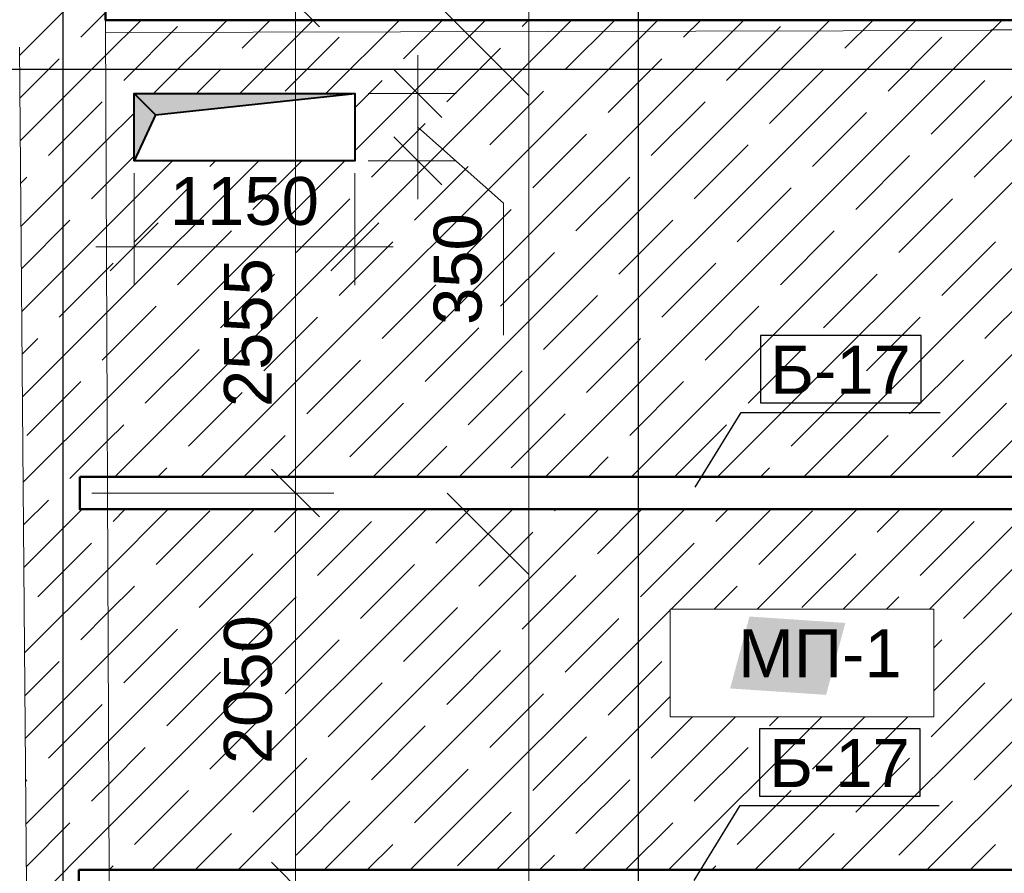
# Model space of a CAD drawing. Header units: millimetres. Extents: x -7161 to 110053, y -144197 to 45021.
# Tile 4 of 34: x 6275 to 11409, y 1956 to 6408. Entities that reach past the tile are written whole.
import ezdxf

# ---------------------------------------------------------------- set-up
doc = ezdxf.new("R2010")
doc.units = ezdxf.units.MM
for name, color, linetype, lineweight in [('Каркас', 130, 'Continuous', 50), ('Несущие стены', 10, 'Continuous', 40), ('Обмерные чертежи _09_02_2026_ 1 эт_dwg', 8, 'Continuous', 9), ('Оси', 7, 'Continuous', 9), ('Плита', 7, 'Continuous', 9), ('Размеры', 7, 'Continuous', 9), ('Стены', 7, 'Continuous', 9), ('Текст', 7, 'Continuous', 9), ('Штриховка', 7, 'Continuous', 9)]:
    doc.layers.add(name, color=color, linetype=linetype, lineweight=lineweight)
doc.styles.add('Arial', font='arial.ttf', dxfattribs={"height": 250})

# ---------------------------------------------------------------- blocks, each defined once
blk = doc.blocks.new('Обмерные чертежи _09_02_2026_ 1 эт_dwg_ось сокольники-2036289-Cхема демонтажа сборных ребристых плит перекрытия 1 этажа в осях _Г-Ж_1-3 и Г-Ж_10-12_')
at = {"layer": 'Оси', "color": 250, "lineweight": 30, "flags": 128}
for points in [[(-500863.6, 84678), (-500863.6, 80156.6), (-500863.6, 63892), (-500863.6, 56540.4), (-500863.6, 51884.2), (-500863.6, 45174.3), (-500863.6, 43179.1), (-500863.6, 36623.2), (-500863.6, 36123.2)], [(-497864.2, 84678), (-497864.2, 80156.6), (-497864.2, 63892), (-497864.2, 56540.4), (-497864.2, 51884.2), (-497864.2, 45174.3), (-497864.2, 43179.1), (-497864.2, 36624.4), (-497864.2, 36124.4)], [(-445519.6, 49884.2), (-452017.7, 49884.2), (-455016.1, 49884.2), (-459017.2, 49884.2), (-462418.1, 49884.2), (-470317, 49884.2), (-482815.7, 49884.2), (-490714.2, 49884.2), (-493712.8, 49884.2), (-497864.2, 49884.2), (-500863.6, 49884.2), (-507364, 49884.2), (-513024.9, 49884.2), (-513524.9, 49884.2)]]:
    blk.add_lwpolyline(points, dxfattribs=at)
blk = doc.blocks.new('Обмерные чертежи _09_02_2026_ 1 эт_dwg__Oblique-2036290-Cхема демонтажа сборных ребристых плит перекрытия 1 этажа в осях _Г-Ж_1-3 и Г-Ж_10-12_')
at = {"layer": 'Размеры'}
blk.add_line((-0.5, -0.5), (0.5, 0.5), dxfattribs=at)
blk = doc.blocks.new('Обмерные чертежи _09_02_2026_ 1 эт_dwg-2034936-Cхема демонтажа сборных ребристых плит перекрытия 1 этажа в осях _Г-Ж_1-3 и Г-Ж_10-12_')
at = {"layer": 'Несущие стены', "lineweight": 9}
blk.add_hatch(color=7, dxfattribs=at).paths.add_polyline_path([(-891124.1, -132092.2), (-891032.7, -131905.8), (-891012.6, -131853.7), (-889974.1, -131742.2), (-891124.1, -131742.2), (-891124.1, -131908.6)])
at = {"layer": 'Стены'}
h = blk.add_hatch(color=256, dxfattribs=at)
h.paths.add_polyline_path([(-865074.5, -135043.9), (-864974, -134668.9), (-865474, -134635.5), (-865574.5, -135010.5), (-865474, -135017.2)])
h.paths.add_polyline_path([(-887516.1, -134878.2), (-887415.7, -134503.2), (-887915.7, -134469.7), (-888016.1, -134844.7), (-887915.7, -134851.4)])
h.paths.add_polyline_path([(-845492.3, -133045.7), (-845391.8, -132670.7), (-845891.8, -132637.2), (-845992.3, -133012.2), (-845891.8, -133018.9)])
h.paths.add_polyline_path([(-864615.9, -129462.6), (-864515.5, -129087.6), (-865015.5, -129054.1), (-865115.9, -129429.1), (-865015.5, -129435.9)])
h.paths.add_polyline_path([(-847407.9, -126799.2), (-847307.4, -126424.2), (-847807.4, -126390.7), (-847907.9, -126765.7), (-847807.4, -126772.4)])
h.paths.add_polyline_path([(-889952.3, -126720.3), (-889848.7, -126333.6), (-890360.3, -126299.1), (-890463.9, -126685.8), (-890360.3, -126692.7)])
h.paths.add_polyline_path([(-866061.5, -125303.9), (-865961, -124928.9), (-866461, -124895.4), (-866561.5, -125270.4), (-866461, -125277.2)])
h.paths.add_polyline_path([(-843908.5, -123707.4), (-843808, -123332.4), (-844308, -123299), (-844408.5, -123674), (-844308, -123680.7)])
h.paths.add_polyline_path([(-882699.7, -123460.7), (-882599.2, -123085.7), (-883099.2, -123052.2), (-883199.7, -123427.2), (-882809.4, -123453.3)])
h.paths.add_polyline_path([(-851342.5, -123450.3), (-851242, -123075.3), (-851742, -123041.8), (-851842.5, -123416.8), (-851742, -123423.5)])
h.paths.add_polyline_path([(-856364.1, -121779.7), (-856263.6, -121404.7), (-856763.6, -121371.2), (-856864.1, -121746.2), (-856763.6, -121752.9)])
h.paths.add_polyline_path([(-877425.4, -121091), (-877325, -120716), (-877825, -120682.5), (-877925.4, -121057.5), (-877825, -121064.2)])
h.paths.add_polyline_path([(-889821.6, -119323.7), (-889717, -118933.5), (-890389.7, -118898.6), (-890494.2, -119288.9), (-889928.3, -119318.2)])
h.paths.add_polyline_path([(-889821.6, -118919.7), (-889717, -118529.5), (-890389.7, -118494.6), (-890494.2, -118884.9), (-890229.5, -118898.6)])
h.paths.add_polyline_path([(-889821.6, -118515.7), (-889717, -118125.5), (-890389.7, -118090.6), (-890494.2, -118480.9), (-890229.5, -118494.6)])
h.paths.add_polyline_path([(-889821.6, -118111.7), (-889717, -117721.5), (-890389.7, -117686.6), (-890494.2, -118076.9), (-890229.5, -118090.6)])
h.paths.add_polyline_path([(-889821.6, -117707.7), (-889717, -117317.5), (-890389.7, -117282.6), (-890494.2, -117672.9), (-890229.5, -117686.6)])
h.paths.add_polyline_path([(-899570.6, -117567.1), (-898515.6, -117563.6), (-899454.8, -117474.2), (-899570.6, -116471.5), (-899570.6, -117474.2)])
h.paths.add_polyline_path([(-889821.6, -117303.7), (-889717, -116913.5), (-890389.7, -116878.6), (-890494.2, -117268.9), (-890229.5, -117282.6)])
h.paths.add_polyline_path([(-869349.7, -117065), (-869315.5, -116393.6), (-869698.7, -116291), (-869732.9, -116962.3), (-869381.9, -117056.3)])
h.paths.add_polyline_path([(-867669.7, -117065), (-867635.5, -116393.6), (-868018.7, -116291), (-868052.9, -116962.3), (-867701.9, -117056.3)])
h.paths.add_polyline_path([(-869769.7, -117065), (-869735.5, -116393.6), (-870118.7, -116291), (-870152.9, -116962.3), (-869801.9, -117056.3)])
h.paths.add_polyline_path([(-861789.7, -117065), (-861755.5, -116393.6), (-862138.7, -116291), (-862172.9, -116962.3), (-861821.9, -117056.3)])
h.paths.add_polyline_path([(-868089.7, -117065), (-868055.5, -116393.6), (-868438.7, -116291), (-868472.9, -116962.3), (-868121.9, -117056.3)])
h.paths.add_polyline_path([(-870609.7, -117065), (-870575.5, -116393.6), (-870958.7, -116291), (-870992.9, -116962.3), (-870641.9, -117056.3)])
h.paths.add_polyline_path([(-871029.7, -117065), (-870995.5, -116393.6), (-871378.7, -116291), (-871412.9, -116962.3), (-871061.9, -117056.3)])
h.paths.add_polyline_path([(-868509.7, -117065), (-868475.5, -116393.6), (-868858.7, -116291), (-868892.9, -116962.3), (-868541.9, -117056.3)])
h.paths.add_polyline_path([(-864729.7, -117065), (-864695.5, -116393.6), (-865078.7, -116291), (-865112.9, -116962.3), (-864761.9, -117056.3)])
h.paths.add_polyline_path([(-864309.7, -117065), (-864275.5, -116393.6), (-864658.7, -116291), (-864692.9, -116962.3), (-864341.9, -117056.3)])
h.paths.add_polyline_path([(-866829.7, -117065), (-866795.5, -116393.6), (-867178.7, -116291), (-867212.9, -116962.3), (-866861.9, -117056.3)])
h.paths.add_polyline_path([(-861369.7, -117065), (-861335.5, -116393.6), (-861718.7, -116291), (-861752.9, -116962.3)])
h.paths.add_polyline_path([(-871449.7, -117065), (-871415.5, -116393.6), (-871798.7, -116291), (-871832.9, -116962.3), (-871481.9, -117056.3)])
h.paths.add_polyline_path([(-866409.7, -117065), (-866375.5, -116393.6), (-866758.7, -116291), (-866792.9, -116962.3), (-866441.9, -117056.3)])
h.paths.add_polyline_path([(-871869.7, -117065), (-871835.5, -116393.6), (-872218.7, -116291), (-872252.9, -116962.3), (-871901.9, -117056.3)])
h.paths.add_polyline_path([(-865989.7, -117065), (-865955.5, -116393.6), (-866338.7, -116291), (-866372.9, -116962.3), (-866021.9, -117056.3)])
h.paths.add_polyline_path([(-872289.7, -117065), (-872255.5, -116393.6), (-872638.7, -116291), (-872672.9, -116962.3), (-872321.9, -117056.3)])
h.paths.add_polyline_path([(-863889.7, -117065), (-863855.5, -116393.6), (-864238.7, -116291), (-864272.9, -116962.3), (-863921.9, -117056.3)])
h.paths.add_polyline_path([(-870189.7, -117065), (-870155.5, -116393.6), (-870538.7, -116291), (-870572.9, -116962.3), (-870221.9, -117056.3)])
h.paths.add_polyline_path([(-862209.7, -117065), (-862175.5, -116393.6), (-862558.7, -116291), (-862592.9, -116962.3), (-862241.9, -117056.3)])
h.paths.add_polyline_path([(-868929.7, -117065), (-868895.5, -116393.6), (-869278.7, -116291), (-869312.9, -116962.3), (-868961.9, -117056.3)])
h.paths.add_polyline_path([(-865569.7, -117065), (-865535.5, -116393.6), (-865918.7, -116291), (-865952.9, -116962.3), (-865601.9, -117056.3)])
h.paths.add_polyline_path([(-863469.7, -117065), (-863435.5, -116393.6), (-863818.7, -116291), (-863852.9, -116962.3), (-863501.9, -117056.3)])
h.paths.add_polyline_path([(-865149.7, -117065), (-865115.5, -116393.6), (-865498.7, -116291), (-865532.9, -116962.3), (-865181.9, -117056.3)])
h.paths.add_polyline_path([(-867249.7, -117065), (-867215.5, -116393.6), (-867598.7, -116291), (-867632.9, -116962.3), (-867281.9, -117056.3)])
h.paths.add_polyline_path([(-863049.7, -117065), (-863015.5, -116393.6), (-863398.7, -116291), (-863432.9, -116962.3), (-863081.9, -117056.3)])
h.paths.add_polyline_path([(-862629.7, -117065), (-862595.5, -116393.6), (-862978.7, -116291), (-863012.9, -116962.3), (-862661.9, -117056.3)])
h.paths.add_polyline_path([(-872709.7, -117065), (-872675.5, -116393.6), (-873058.7, -116291), (-873092.9, -116962.3), (-872741.9, -117056.3)])
h.paths.add_polyline_path([(-889821.6, -116899.7), (-889717, -116509.5), (-890389.7, -116474.6), (-890494.2, -116864.9), (-890229.5, -116878.6)])
h.paths.add_polyline_path([(-889821.6, -116495.7), (-889717, -116105.5), (-890389.7, -116070.6), (-890494.2, -116460.9), (-890229.5, -116474.6)])
h.paths.add_polyline_path([(-889821.6, -116091.7), (-889717, -115701.5), (-890389.7, -115666.6), (-890494.2, -116056.9), (-890229.5, -116070.6)])
h.paths.add_polyline_path([(-889821.6, -115687.7), (-889717, -115297.5), (-890389.7, -115262.6), (-890494.2, -115652.9), (-890229.5, -115666.6)])
h.paths.add_polyline_path([(-889821.6, -115283.7), (-889717, -114893.5), (-890389.7, -114858.6), (-890494.2, -115248.9), (-890229.5, -115262.6)])
h.paths.add_polyline_path([(-889821.6, -114879.7), (-889717, -114489.5), (-890389.7, -114454.6), (-890494.2, -114844.9), (-890229.5, -114858.6)])
h.paths.add_polyline_path([(-889821.6, -114475.7), (-889717, -114085.5), (-890389.7, -114050.6), (-890494.2, -114440.9), (-890229.5, -114454.6)])
h.paths.add_polyline_path([(-889821.6, -114071.7), (-889717, -113681.5), (-890389.7, -113646.6), (-890494.2, -114036.9), (-890229.5, -114050.6)])
h.paths.add_polyline_path([(-867669.7, -113995), (-867635.5, -113323.6), (-868018.7, -113221), (-868052.9, -113892.3), (-867701.9, -113986.3)])
h.paths.add_polyline_path([(-867249.7, -113995), (-867215.5, -113323.6), (-867598.7, -113221), (-867632.9, -113892.3), (-867281.9, -113986.3)])
h.paths.add_polyline_path([(-866829.7, -113995), (-866795.5, -113323.6), (-867178.7, -113221), (-867212.9, -113892.3), (-866861.9, -113986.3)])
h.paths.add_polyline_path([(-866409.7, -113995), (-866375.5, -113323.6), (-866758.7, -113221), (-866792.9, -113892.3), (-866441.9, -113986.3)])
h.paths.add_polyline_path([(-861789.7, -113995), (-861755.5, -113323.6), (-862138.7, -113221), (-862172.9, -113892.3), (-861821.9, -113986.3)])
h.paths.add_polyline_path([(-868089.7, -113995), (-868055.5, -113323.6), (-868438.7, -113221), (-868472.9, -113892.3), (-868121.9, -113986.3)])
h.paths.add_polyline_path([(-861369.7, -113995), (-861335.5, -113323.6), (-861718.7, -113221), (-861752.9, -113892.3)])
h.paths.add_polyline_path([(-868509.7, -113995), (-868475.5, -113323.6), (-868858.7, -113221), (-868892.9, -113892.3), (-868541.9, -113986.3)])
h.paths.add_polyline_path([(-868929.7, -113995), (-868895.5, -113323.6), (-869278.7, -113221), (-869312.9, -113892.3), (-868961.9, -113986.3)])
h.paths.add_polyline_path([(-863469.7, -113995), (-863435.5, -113323.6), (-863818.7, -113221), (-863852.9, -113892.3), (-863501.9, -113986.3)])
h.paths.add_polyline_path([(-863889.7, -113995), (-863855.5, -113323.6), (-864238.7, -113221), (-864272.9, -113892.3), (-863921.9, -113986.3)])
h.paths.add_polyline_path([(-864309.7, -113995), (-864275.5, -113323.6), (-864658.7, -113221), (-864692.9, -113892.3), (-864341.9, -113986.3)])
h.paths.add_polyline_path([(-864729.7, -113995), (-864695.5, -113323.6), (-865078.7, -113221), (-865112.9, -113892.3), (-864761.9, -113986.3)])
h.paths.add_polyline_path([(-865149.7, -113995), (-865115.5, -113323.6), (-865498.7, -113221), (-865532.9, -113892.3), (-865181.9, -113986.3)])
h.paths.add_polyline_path([(-865569.7, -113995), (-865535.5, -113323.6), (-865918.7, -113221), (-865952.9, -113892.3), (-865601.9, -113986.3)])
h.paths.add_polyline_path([(-872709.7, -113995), (-872675.5, -113323.6), (-873058.7, -113221), (-873092.9, -113892.3), (-872741.9, -113986.3)])
h.paths.add_polyline_path([(-865989.7, -113995), (-865955.5, -113323.6), (-866338.7, -113221), (-866372.9, -113892.3), (-866021.9, -113986.3)])
h.paths.add_polyline_path([(-872289.7, -113995), (-872255.5, -113323.6), (-872638.7, -113221), (-872672.9, -113892.3), (-872321.9, -113986.3)])
h.paths.add_polyline_path([(-871869.7, -113995), (-871835.5, -113323.6), (-872218.7, -113221), (-872252.9, -113892.3), (-871901.9, -113986.3)])
h.paths.add_polyline_path([(-871029.7, -113995), (-870995.5, -113323.6), (-871378.7, -113221), (-871412.9, -113892.3), (-871061.9, -113986.3)])
h.paths.add_polyline_path([(-870609.7, -113995), (-870575.5, -113323.6), (-870958.7, -113221), (-870992.9, -113892.3), (-870641.9, -113986.3)])
h.paths.add_polyline_path([(-862209.7, -113995), (-862175.5, -113323.6), (-862558.7, -113221), (-862592.9, -113892.3), (-862241.9, -113986.3)])
h.paths.add_polyline_path([(-862629.7, -113995), (-862595.5, -113323.6), (-862978.7, -113221), (-863012.9, -113892.3), (-862661.9, -113986.3)])
h.paths.add_polyline_path([(-870189.7, -113995), (-870155.5, -113323.6), (-870538.7, -113221), (-870572.9, -113892.3), (-870221.9, -113986.3)])
h.paths.add_polyline_path([(-869769.7, -113995), (-869735.5, -113323.6), (-870118.7, -113221), (-870152.9, -113892.3), (-869801.9, -113986.3)])
h.paths.add_polyline_path([(-869349.7, -113995), (-869315.5, -113323.6), (-869698.7, -113221), (-869732.9, -113892.3), (-869381.9, -113986.3)])
h.paths.add_polyline_path([(-871449.7, -113995), (-871415.5, -113323.6), (-871798.7, -113221), (-871832.9, -113892.3), (-871481.9, -113986.3)])
h.paths.add_polyline_path([(-863049.7, -113995), (-863015.5, -113323.6), (-863398.7, -113221), (-863432.9, -113892.3), (-863081.9, -113986.3)])
h.paths.add_polyline_path([(-889821.6, -113667.7), (-889717, -113277.5), (-890389.7, -113242.6), (-890494.2, -113632.9), (-890229.5, -113646.6)])
h.paths.add_polyline_path([(-889821.6, -113263.7), (-889717, -112873.5), (-890389.7, -112838.6), (-890494.2, -113228.9), (-890229.5, -113242.6)])
h.paths.add_polyline_path([(-889821.6, -112859.7), (-889717, -112469.5), (-890389.7, -112434.6), (-890494.2, -112824.9), (-890229.5, -112838.6)])
h.paths.add_polyline_path([(-899877.1, -112663.4), (-898531.8, -112659.3), (-899729.2, -112490), (-899877.1, -108336.1), (-899877.1, -112490)])
h.paths.add_polyline_path([(-889821.6, -112455.7), (-889717, -112065.5), (-890389.7, -112030.6), (-890494.2, -112420.9), (-890229.5, -112434.6)])
h.paths.add_polyline_path([(-889821.6, -112051.7), (-889717, -111661.5), (-890389.7, -111626.6), (-890494.2, -112016.9), (-890229.5, -112030.6)])
h.paths.add_polyline_path([(-889821.6, -111647.7), (-889717, -111257.5), (-890389.7, -111222.6), (-890494.2, -111612.9), (-890229.5, -111626.6)])
h.paths.add_polyline_path([(-889821.6, -111243.7), (-889717, -110853.5), (-890389.7, -110818.6), (-890494.2, -111208.9), (-890229.5, -111222.6)])
h.paths.add_polyline_path([(-863049.7, -110925), (-863015.5, -110253.6), (-863398.7, -110151), (-863432.9, -110822.3), (-863081.9, -110916.3)])
h.paths.add_polyline_path([(-861789.7, -110925), (-861755.5, -110253.6), (-862138.7, -110151), (-862172.9, -110822.3), (-861821.9, -110916.3)])
h.paths.add_polyline_path([(-861369.7, -110925), (-861335.5, -110253.6), (-861718.7, -110151), (-861752.9, -110822.3)])
h.paths.add_polyline_path([(-872709.7, -110925), (-872675.5, -110253.6), (-873058.7, -110151), (-873092.9, -110822.3), (-872741.9, -110916.3)])
h.paths.add_polyline_path([(-866409.7, -110925), (-866375.5, -110253.6), (-866758.7, -110151), (-866792.9, -110822.3), (-866441.9, -110916.3)])
h.paths.add_polyline_path([(-872289.7, -110925), (-872255.5, -110253.6), (-872638.7, -110151), (-872672.9, -110822.3), (-872321.9, -110916.3)])
h.paths.add_polyline_path([(-863469.7, -110925), (-863435.5, -110253.6), (-863818.7, -110151), (-863852.9, -110822.3), (-863501.9, -110916.3)])
h.paths.add_polyline_path([(-871869.7, -110925), (-871835.5, -110253.6), (-872218.7, -110151), (-872252.9, -110822.3), (-871901.9, -110916.3)])
h.paths.add_polyline_path([(-866829.7, -110925), (-866795.5, -110253.6), (-867178.7, -110151), (-867212.9, -110822.3), (-866861.9, -110916.3)])
h.paths.add_polyline_path([(-871449.7, -110925), (-871415.5, -110253.6), (-871798.7, -110151), (-871832.9, -110822.3), (-871481.9, -110916.3)])
h.paths.add_polyline_path([(-868089.7, -110925), (-868055.5, -110253.6), (-868438.7, -110151), (-868472.9, -110822.3), (-868121.9, -110916.3)])
h.paths.add_polyline_path([(-871029.7, -110925), (-870995.5, -110253.6), (-871378.7, -110151), (-871412.9, -110822.3), (-871061.9, -110916.3)])
h.paths.add_polyline_path([(-870609.7, -110925), (-870575.5, -110253.6), (-870958.7, -110151), (-870992.9, -110822.3), (-870641.9, -110916.3)])
h.paths.add_polyline_path([(-868509.7, -110925), (-868475.5, -110253.6), (-868858.7, -110151), (-868892.9, -110822.3), (-868541.9, -110916.3)])
h.paths.add_polyline_path([(-864309.7, -110925), (-864275.5, -110253.6), (-864658.7, -110151), (-864692.9, -110822.3), (-864341.9, -110916.3)])
h.paths.add_polyline_path([(-862629.7, -110925), (-862595.5, -110253.6), (-862978.7, -110151), (-863012.9, -110822.3), (-862661.9, -110916.3)])
h.paths.add_polyline_path([(-865989.7, -110925), (-865955.5, -110253.6), (-866338.7, -110151), (-866372.9, -110822.3), (-866021.9, -110916.3)])
h.paths.add_polyline_path([(-864729.7, -110925), (-864695.5, -110253.6), (-865078.7, -110151), (-865112.9, -110822.3), (-864761.9, -110916.3)])
h.paths.add_polyline_path([(-863889.7, -110925), (-863855.5, -110253.6), (-864238.7, -110151), (-864272.9, -110822.3), (-863921.9, -110916.3)])
h.paths.add_polyline_path([(-867669.7, -110925), (-867635.5, -110253.6), (-868018.7, -110151), (-868052.9, -110822.3), (-867701.9, -110916.3)])
h.paths.add_polyline_path([(-862209.7, -110925), (-862175.5, -110253.6), (-862558.7, -110151), (-862592.9, -110822.3), (-862241.9, -110916.3)])
h.paths.add_polyline_path([(-870189.7, -110925), (-870155.5, -110253.6), (-870538.7, -110151), (-870572.9, -110822.3), (-870221.9, -110916.3)])
h.paths.add_polyline_path([(-869769.7, -110925), (-869735.5, -110253.6), (-870118.7, -110151), (-870152.9, -110822.3), (-869801.9, -110916.3)])
h.paths.add_polyline_path([(-865569.7, -110925), (-865535.5, -110253.6), (-865918.7, -110151), (-865952.9, -110822.3), (-865601.9, -110916.3)])
h.paths.add_polyline_path([(-869349.7, -110925), (-869315.5, -110253.6), (-869698.7, -110151), (-869732.9, -110822.3), (-869381.9, -110916.3)])
h.paths.add_polyline_path([(-867249.7, -110925), (-867215.5, -110253.6), (-867598.7, -110151), (-867632.9, -110822.3), (-867281.9, -110916.3)])
h.paths.add_polyline_path([(-868929.7, -110925), (-868895.5, -110253.6), (-869278.7, -110151), (-869312.9, -110822.3), (-868961.9, -110916.3)])
h.paths.add_polyline_path([(-865149.7, -110925), (-865115.5, -110253.6), (-865498.7, -110151), (-865532.9, -110822.3), (-865181.9, -110916.3)])
h.paths.add_polyline_path([(-889821.6, -110839.7), (-889717, -110449.5), (-890389.7, -110414.6), (-890494.2, -110804.9), (-890229.5, -110818.6)])
h.paths.add_polyline_path([(-889821.6, -110435.7), (-889717, -110045.5), (-890389.7, -110010.6), (-890494.2, -110400.9), (-890229.5, -110414.6)])
h.paths.add_polyline_path([(-889821.6, -110031.7), (-889717, -109641.5), (-890389.7, -109606.6), (-890494.2, -109996.9), (-890229.5, -110010.6)])
h.paths.add_polyline_path([(-889821.6, -109627.7), (-889717, -109237.5), (-890389.7, -109202.6), (-890494.2, -109592.9), (-890229.5, -109606.6)])
h.paths.add_polyline_path([(-889821.6, -109223.7), (-889717, -108833.5), (-890389.7, -108798.6), (-890494.2, -109188.9), (-890229.5, -109202.6)])
h.paths.add_polyline_path([(-889821.6, -108819.7), (-889717, -108429.5), (-890389.7, -108394.6), (-890494.2, -108784.9), (-890229.5, -108798.6)])
h.paths.add_polyline_path([(-889821.6, -108415.7), (-889717, -108025.5), (-890389.7, -107990.6), (-890494.2, -108380.9), (-890229.5, -108394.6)])
h.paths.add_polyline_path([(-889821.6, -108011.7), (-889717, -107621.5), (-890389.7, -107586.6), (-890494.2, -107976.9), (-890229.5, -107990.6)])
h.paths.add_polyline_path([(-874084.4, -107999.8), (-874084.4, -107189.5), (-874489.2, -107189.5), (-874489.2, -107999.8)])
h.paths.add_polyline_path([(-871029.7, -107855), (-870995.5, -107183.6), (-871378.7, -107081), (-871412.9, -107752.3), (-871061.9, -107846.3)])
h.paths.add_polyline_path([(-870609.7, -107855), (-870575.5, -107183.6), (-870958.7, -107081), (-870992.9, -107752.3), (-870641.9, -107846.3)])
h.paths.add_polyline_path([(-870189.7, -107855), (-870155.5, -107183.6), (-870538.7, -107081), (-870572.9, -107752.3), (-870221.9, -107846.3)])
h.paths.add_polyline_path([(-869769.7, -107855), (-869735.5, -107183.6), (-870118.7, -107081), (-870152.9, -107752.3), (-869801.9, -107846.3)])
h.paths.add_polyline_path([(-869349.7, -107855), (-869315.5, -107183.6), (-869698.7, -107081), (-869732.9, -107752.3), (-869381.9, -107846.3)])
h.paths.add_polyline_path([(-871449.7, -107855), (-871415.5, -107183.6), (-871798.7, -107081), (-871832.9, -107752.3), (-871481.9, -107846.3)])
h.paths.add_polyline_path([(-868929.7, -107855), (-868895.5, -107183.6), (-869278.7, -107081), (-869312.9, -107752.3), (-868961.9, -107846.3)])
h.paths.add_polyline_path([(-868509.7, -107855), (-868475.5, -107183.6), (-868858.7, -107081), (-868892.9, -107752.3), (-868541.9, -107846.3)])
h.paths.add_polyline_path([(-872289.7, -107855), (-872255.5, -107183.6), (-872638.7, -107081), (-872672.9, -107752.3), (-872321.9, -107846.3)])
h.paths.add_polyline_path([(-868089.7, -107855), (-868055.5, -107183.6), (-868438.7, -107081), (-868472.9, -107752.3), (-868121.9, -107846.3)])
h.paths.add_polyline_path([(-872709.7, -107855), (-872675.5, -107183.6), (-873058.7, -107081), (-873092.9, -107752.3), (-872741.9, -107846.3)])
h.paths.add_polyline_path([(-867669.7, -107855), (-867635.5, -107183.6), (-868018.7, -107081), (-868052.9, -107752.3), (-867701.9, -107846.3)])
h.paths.add_polyline_path([(-867249.7, -107855), (-867215.5, -107183.6), (-867598.7, -107081), (-867632.9, -107752.3), (-867281.9, -107846.3)])
h.paths.add_polyline_path([(-861369.7, -107855), (-861335.5, -107183.6), (-861718.7, -107081), (-861752.9, -107752.3)])
h.paths.add_polyline_path([(-863889.7, -107855), (-863855.5, -107183.6), (-864238.7, -107081), (-864272.9, -107752.3), (-863921.9, -107846.3)])
h.paths.add_polyline_path([(-863469.7, -107855), (-863435.5, -107183.6), (-863818.7, -107081), (-863852.9, -107752.3), (-863501.9, -107846.3)])
h.paths.add_polyline_path([(-863049.7, -107855), (-863015.5, -107183.6), (-863398.7, -107081), (-863432.9, -107752.3), (-863081.9, -107846.3)])
h.paths.add_polyline_path([(-862629.7, -107855), (-862595.5, -107183.6), (-862978.7, -107081), (-863012.9, -107752.3), (-862661.9, -107846.3)])
h.paths.add_polyline_path([(-862209.7, -107855), (-862175.5, -107183.6), (-862558.7, -107081), (-862592.9, -107752.3), (-862241.9, -107846.3)])
h.paths.add_polyline_path([(-861789.7, -107855), (-861755.5, -107183.6), (-862138.7, -107081), (-862172.9, -107752.3), (-861821.9, -107846.3)])
h.paths.add_polyline_path([(-864309.7, -107855), (-864275.5, -107183.6), (-864658.7, -107081), (-864692.9, -107752.3), (-864341.9, -107846.3)])
h.paths.add_polyline_path([(-864729.7, -107855), (-864695.5, -107183.6), (-865078.7, -107081), (-865112.9, -107752.3), (-864761.9, -107846.3)])
h.paths.add_polyline_path([(-866829.7, -107855), (-866795.5, -107183.6), (-867178.7, -107081), (-867212.9, -107752.3), (-866861.9, -107846.3)])
h.paths.add_polyline_path([(-865149.7, -107855), (-865115.5, -107183.6), (-865498.7, -107081), (-865532.9, -107752.3), (-865181.9, -107846.3)])
h.paths.add_polyline_path([(-865569.7, -107855), (-865535.5, -107183.6), (-865918.7, -107081), (-865952.9, -107752.3), (-865601.9, -107846.3)])
h.paths.add_polyline_path([(-865989.7, -107855), (-865955.5, -107183.6), (-866338.7, -107081), (-866372.9, -107752.3), (-866021.9, -107846.3)])
h.paths.add_polyline_path([(-866409.7, -107855), (-866375.5, -107183.6), (-866758.7, -107081), (-866792.9, -107752.3), (-866441.9, -107846.3)])
h.paths.add_polyline_path([(-871869.7, -107855), (-871835.5, -107183.6), (-872218.7, -107081), (-872252.9, -107752.3), (-871901.9, -107846.3)])
h.paths.add_polyline_path([(-889821.6, -107607.7), (-889717, -107217.5), (-890389.7, -107182.6), (-890494.2, -107572.9), (-890229.5, -107586.6)])
h.paths.add_polyline_path([(-889821.6, -107203.7), (-889717, -106813.5), (-890389.7, -106778.6), (-890494.2, -107168.9), (-890229.5, -107182.6)])
h.paths.add_polyline_path([(-889821.6, -106799.7), (-889717, -106409.5), (-890389.7, -106374.6), (-890494.2, -106764.9), (-890229.5, -106778.6)])
h.paths.add_polyline_path([(-889821.6, -106395.7), (-889717, -106005.5), (-890389.7, -105970.6), (-890494.2, -106360.9), (-890229.5, -106374.6)])
h.paths.add_polyline_path([(-889821.6, -105991.7), (-889717, -105601.5), (-890389.7, -105566.6), (-890494.2, -105956.9), (-890229.5, -105970.6)])
h.paths.add_polyline_path([(-889821.6, -105587.7), (-889717, -105197.5), (-890389.7, -105162.6), (-890494.2, -105552.9), (-890229.5, -105566.6)])
h.paths.add_polyline_path([(-889821.6, -105183.7), (-889717, -104793.5), (-890389.7, -104758.6), (-890494.2, -105148.9), (-890141.9, -105167.1)])
h.paths.add_polyline_path([(-874448.8, -104872.2), (-874063.4, -104872.2), (-874063.4, -104174.3), (-874448.8, -104174.3)])
h.paths.add_polyline_path([(-866829.7, -104785), (-866795.5, -104113.6), (-867178.7, -104011), (-867212.9, -104682.3), (-866861.9, -104776.3)])
h.paths.add_polyline_path([(-865989.7, -104785), (-865955.5, -104113.6), (-866338.7, -104011), (-866372.9, -104682.3), (-866021.9, -104776.3)])
h.paths.add_polyline_path([(-872709.7, -104785), (-872675.5, -104113.6), (-873058.7, -104011), (-873092.9, -104682.3), (-872741.9, -104776.3)])
h.paths.add_polyline_path([(-866409.7, -104785), (-866375.5, -104113.6), (-866758.7, -104011), (-866792.9, -104682.3), (-866441.9, -104776.3)])
h.paths.add_polyline_path([(-872289.7, -104785), (-872255.5, -104113.6), (-872638.7, -104011), (-872672.9, -104682.3), (-872321.9, -104776.3)])
h.paths.add_polyline_path([(-863469.7, -104785), (-863435.5, -104113.6), (-863818.7, -104011), (-863852.9, -104682.3), (-863501.9, -104776.3)])
h.paths.add_polyline_path([(-867249.7, -104785), (-867215.5, -104113.6), (-867598.7, -104011), (-867632.9, -104682.3), (-867281.9, -104776.3)])
h.paths.add_polyline_path([(-863889.7, -104785), (-863855.5, -104113.6), (-864238.7, -104011), (-864272.9, -104682.3), (-863921.9, -104776.3)])
h.paths.add_polyline_path([(-868929.7, -104785), (-868895.5, -104113.6), (-869278.7, -104011), (-869312.9, -104682.3), (-868961.9, -104776.3)])
h.paths.add_polyline_path([(-863049.7, -104785), (-863015.5, -104113.6), (-863398.7, -104011), (-863432.9, -104682.3), (-863081.9, -104776.3)])
h.paths.add_polyline_path([(-867669.7, -104785), (-867635.5, -104113.6), (-868018.7, -104011), (-868052.9, -104682.3), (-867701.9, -104776.3)])
h.paths.add_polyline_path([(-862629.7, -104785), (-862595.5, -104113.6), (-862978.7, -104011), (-863012.9, -104682.3), (-862661.9, -104776.3)])
h.paths.add_polyline_path([(-871869.7, -104785), (-871835.5, -104113.6), (-872218.7, -104011), (-872252.9, -104682.3), (-871901.9, -104776.3)])
h.paths.add_polyline_path([(-862209.7, -104785), (-862175.5, -104113.6), (-862558.7, -104011), (-862592.9, -104682.3), (-862241.9, -104776.3)])
h.paths.add_polyline_path([(-871029.7, -104785), (-870995.5, -104113.6), (-871378.7, -104011), (-871412.9, -104682.3), (-871061.9, -104776.3)])
h.paths.add_polyline_path([(-861789.7, -104785), (-861755.5, -104113.6), (-862138.7, -104011), (-862172.9, -104682.3), (-861821.9, -104776.3)])
h.paths.add_polyline_path([(-868089.7, -104785), (-868055.5, -104113.6), (-868438.7, -104011), (-868472.9, -104682.3), (-868121.9, -104776.3)])
h.paths.add_polyline_path([(-868509.7, -104785), (-868475.5, -104113.6), (-868858.7, -104011), (-868892.9, -104682.3), (-868541.9, -104776.3)])
h.paths.add_polyline_path([(-865149.7, -104785), (-865115.5, -104113.6), (-865498.7, -104011), (-865532.9, -104682.3), (-865181.9, -104776.3)])
h.paths.add_polyline_path([(-869349.7, -104785), (-869315.5, -104113.6), (-869698.7, -104011), (-869732.9, -104682.3), (-869381.9, -104776.3)])
h.paths.add_polyline_path([(-864729.7, -104785), (-864695.5, -104113.6), (-865078.7, -104011), (-865112.9, -104682.3), (-864761.9, -104776.3)])
h.paths.add_polyline_path([(-864309.7, -104785), (-864275.5, -104113.6), (-864658.7, -104011), (-864692.9, -104682.3), (-864341.9, -104776.3)])
h.paths.add_polyline_path([(-869769.7, -104785), (-869735.5, -104113.6), (-870118.7, -104011), (-870152.9, -104682.3), (-869801.9, -104776.3)])
h.paths.add_polyline_path([(-870189.7, -104785), (-870155.5, -104113.6), (-870538.7, -104011), (-870572.9, -104682.3), (-870221.9, -104776.3)])
h.paths.add_polyline_path([(-861369.7, -104785), (-861335.5, -104113.6), (-861718.7, -104011), (-861752.9, -104682.3)])
h.paths.add_polyline_path([(-870609.7, -104785), (-870575.5, -104113.6), (-870958.7, -104011), (-870992.9, -104682.3), (-870641.9, -104776.3)])
h.paths.add_polyline_path([(-871449.7, -104785), (-871415.5, -104113.6), (-871798.7, -104011), (-871832.9, -104682.3), (-871481.9, -104776.3)])
h.paths.add_polyline_path([(-865569.7, -104785), (-865535.5, -104113.6), (-865918.7, -104011), (-865952.9, -104682.3), (-865601.9, -104776.3)])
h.paths.add_polyline_path([(-889821.6, -104779.7), (-889717, -104389.5), (-890389.7, -104354.6), (-890494.2, -104744.9), (-890035.1, -104768.7)])
h.paths.add_polyline_path([(-889821.6, -104375.7), (-889717, -103985.5), (-890389.7, -103950.6), (-890494.2, -104340.9), (-889928.3, -104370.2)])
h.paths.add_polyline_path([(-889821.6, -103971.7), (-889717, -103581.5), (-890389.7, -103546.6), (-890494.2, -103936.9), (-890229.5, -103950.6)])
h.paths.add_polyline_path([(-892326.2, -96460.7), (-894047.2, -96258), (-894209.3, -95210.3), (-894209.3, -96448.1), (-894047.2, -96449.2)])
at = {"lineweight": 9}
for p, q in [((-889523.4, -131294.7), (-889066.2, -131752)), ((-889491.7, -133825.4), (-889066.2, -134250.9))]:
    blk.add_line(p, q, dxfattribs=at)
at = {"lineweight": 9, "flags": 128}
blk.add_lwpolyline([(-889433.3, -129552.9), (-889066.2, -129920.1), (-889066.2, -141482.8), (-886722.4, -141482.8)], dxfattribs=at)
at = {"color": 250, "lineweight": 30, "flags": 128}
for points in [[(-887858.4, -133354.7), (-887020.9, -133354.7), (-887020.9, -133004.7), (-887858.4, -133004.7)], [(-887863.4, -135405.9), (-887025.9, -135405.9), (-887025.9, -135055.9), (-887863.4, -135055.9)]]:
    blk.add_lwpolyline(points, close=True, dxfattribs=at)
for points in [[(-888199.4, -133795.4), (-887958.4, -133404.7), (-886920.9, -133404.7)], [(-888204.4, -135846.6), (-887963.4, -135455.9), (-886925.9, -135455.9)]]:
    blk.add_lwpolyline(points, dxfattribs=at)
at = {"lineweight": 9, "flags": 128}
blk.add_lwpolyline([(-888329.6, -134431.7), (-886953.6, -134431.7), (-886953.6, -134993.6), (-888329.6, -134993.6)], close=True, dxfattribs=at)
at = {"layer": 'Каркас', "flags": 128}
for points in [[(-891274.1, -131188.3), (-891274.1, -131358.3), (-884072, -131358.3), (-884072, -131188.3)], [(-891407.7, -133740.4), (-891407.7, -133910.4), (-884205.6, -133910.4), (-884205.6, -133740.4)], [(-891412.7, -135791.6), (-891412.7, -135961.6), (-884210.6, -135961.6), (-884210.6, -135791.6)]]:
    blk.add_lwpolyline(points, close=True, dxfattribs=at)
at = {"layer": 'Несущие стены', "color": 7, "lineweight": 9}
for p, q in [((-891273.5, -131424.3), (-886657, -131412.2)), ((-886657, -131409.7), (-884346.1, -131409.7))]:
    blk.add_line(p, q, dxfattribs=at)
at = {"layer": 'Несущие стены'}
blk.add_line((-891012.6, -131853.7), (-891124.1, -132092.2), dxfattribs=at)
at = {"layer": 'Несущие стены', "color": 7, "lineweight": 9, "flags": 128}
blk.add_lwpolyline([(-851357.3, -127819.4), (-853556.6, -127833), (-853556.6, -127309), (-858270.5, -127309), (-880875.3, -127249.1), (-880860.4, -127749.7), (-883806.1, -127749.7), (-883934.3, -127749.7), (-883949.4, -127749.7), (-883949.4, -128011.4), (-884364.5, -128011.4), (-884364.5, -127750.7), (-887912.3, -127750.7), (-889230.9, -127750.7), (-891289.1, -127750.7), (-891239.2, -139463.4)], dxfattribs=at)
at = {"layer": 'Несущие стены', "flags": 128}
blk.add_lwpolyline([(-891124.1, -131742.2), (-889974.1, -131742.2), (-889974.1, -132092.2), (-891124.1, -132092.2), (-891124.1, -131742.2), (-891012.6, -131853.7), (-889974.1, -131742.2)], dxfattribs=at)
at = {"layer": 'Плита', "flags": 128}
blk.add_lwpolyline([(-888639.3, -127613.8), (-881116.2, -127613.8), (-881116.2, -127072.1), (-853226.7, -127072.1), (-853226.7, -127585.2), (-842536.4, -127777), (-842536.4, -139936.3), (-849806.9, -139936.3), (-849806.9, -138019), (-884105.4, -138019), (-884105.4, -139841.3), (-891652.2, -139841.3), (-891721.2, -131500)], dxfattribs=at)
at = {"layer": 'Размеры'}
for p, q in [((-890282.2, -129352.9), (-890282.2, -131469.6)), ((-890282.2, -131069.6), (-890282.2, -134025.4)), ((-889644.3, -132292.2), (-889644.3, -131542.2)), ((-889904.4, -131742.2), (-889444.3, -131742.2)), ((-889904.4, -132092.2), (-889444.3, -132092.2)), ((-891124.1, -132157.6), (-891124.1, -132741.5)), ((-889974.1, -132157.6), (-889974.1, -132741.5)), ((-891324.1, -132541.5), (-889774.1, -132541.5)), ((-890282.2, -133625.4), (-890282.2, -136076.6)), ((-890282.2, -135676.6), (-890282.2, -137857.7))]:
    blk.add_line(p, q, dxfattribs=at)
at = {"layer": 'Размеры', "flags": 128}
blk.add_lwpolyline([(-889644.3, -131917.2), (-889198.1, -132313.9), (-889198.1, -133001.4)], dxfattribs=at)
blk.add_lwpolyline([(-890082.2, -133825.4), (-891345.2, -133825.4)], close=True, dxfattribs=at)
at = {"layer": 'Штриховка'}
for p, q in [((-891402.7, -131448.5), (-891273.9, -131319.7)), ((-891225, -133740.4), (-888842.9, -131358.3)), ((-891022.9, -131742.2), (-890638.9, -131358.3)), ((-890776, -133740.4), (-888393.8, -131358.3)), ((-890573.8, -131742.2), (-890189.9, -131358.3)), ((-890560.8, -131504.6), (-890414.4, -131358.3)), ((-890327, -133740.4), (-887944.8, -131358.3)), ((-890124.8, -131742.2), (-889740.9, -131358.3)), ((-889974.1, -132040.5), (-889291.9, -131358.3)), ((-889878, -133740.4), (-887495.8, -131358.3)), ((-889718.9, -131560.8), (-889516.4, -131358.3)), ((-889429, -133740.4), (-887046.8, -131358.3)), ((-889101.5, -131392.4), (-889067.4, -131358.3)), ((-888980, -133740.4), (-886597.8, -131358.3)), ((-888877, -131616.9), (-888618.4, -131358.3)), ((-888530.9, -133740.4), (-886148.8, -131358.3)), ((-888259.6, -131448.5), (-888169.3, -131358.3)), ((-888081.9, -133740.4), (-885699.8, -131358.3)), ((-887632.9, -133740.4), (-885250.8, -131358.3)), ((-887417.7, -131504.6), (-887271.3, -131358.3)), ((-887183.9, -133740.4), (-884801.7, -131358.3)), ((-886734.9, -133740.4), (-884352.7, -131358.3)), ((-891178.2, -131673), (-890897.5, -131392.4)), ((-888035.1, -131673), (-887754.4, -131392.4)), ((-890336.3, -131729.1), (-890055.6, -131448.5)), ((-887193.2, -131729.1), (-886912.5, -131448.5)), ((-889494.4, -131785.3), (-889213.7, -131504.6)), ((-891719, -131764.8), (-891514.9, -131560.8)), ((-888652.5, -131841.4), (-888371.8, -131560.8)), ((-890798.3, -131742.2), (-890673, -131616.9)), ((-887810.6, -131897.5), (-887529.9, -131616.9)), ((-889974.1, -131816), (-889831.1, -131673)), ((-886968.7, -131953.6), (-886688, -131673)), ((-889269.9, -132009.8), (-888989.2, -131729.1)), ((-891571.1, -132065.9), (-891290.4, -131785.3)), ((-888428, -132065.9), (-888147.3, -131785.3)), ((-887586.1, -132122), (-887305.4, -131841.4)), ((-889887.3, -132178.1), (-889606.6, -131897.5)), ((-886744.2, -132178.1), (-886463.5, -131897.5)), ((-889045.4, -132234.3), (-888764.7, -131953.6)), ((-888203.5, -132290.4), (-887922.8, -132009.8)), ((-890729.2, -132122), (-890699.3, -132092.2)), ((-890504.6, -132346.5), (-890250.3, -132092.2)), ((-887361.6, -132346.5), (-887080.9, -132065.9)), ((-889662.7, -132402.7), (-889382.1, -132122)), ((-891715.3, -132210.2), (-891683.3, -132178.1)), ((-888820.8, -132458.8), (-888540.2, -132178.1)), ((-891122, -132514.9), (-890841.4, -132234.3)), ((-887979, -132514.9), (-887698.3, -132234.3)), ((-890280.1, -132571), (-889999.5, -132290.4)), ((-887137.1, -132571), (-886856.4, -132290.4)), ((-889438.2, -132627.2), (-889157.6, -132346.5)), ((-891711.6, -132655.5), (-891458.8, -132402.7)), ((-888596.3, -132683.3), (-888315.7, -132402.7)), ((-890897.5, -132739.4), (-890616.9, -132458.8)), ((-887754.4, -132739.4), (-887473.8, -132458.8)), ((-890055.6, -132795.5), (-889775, -132514.9)), ((-886912.5, -132795.5), (-886631.9, -132514.9)), ((-889213.7, -132851.7), (-888933.1, -132571)), ((-888371.8, -132907.8), (-888091.2, -132627.2)), ((-890673, -132963.9), (-890392.4, -132683.3)), ((-887529.9, -132963.9), (-887249.3, -132683.3)), ((-889831.1, -133020), (-889550.5, -132739.4)), ((-886688, -133020), (-886407.4, -132739.4)), ((-888989.2, -133076.2), (-888708.6, -132795.5)), ((-888147.3, -133132.3), (-887866.7, -132851.7)), ((-890448.5, -133188.4), (-890167.9, -132907.8)), ((-887305.4, -133188.4), (-887024.8, -132907.8)), ((-889606.6, -133244.6), (-889326, -132963.9)), ((-891707.9, -133100.8), (-891627.2, -133020)), ((-888764.7, -133300.7), (-888484.1, -133020)), ((-891065.9, -133356.8), (-890785.3, -133076.2)), ((-887922.8, -133356.8), (-887642.2, -133076.2)), ((-890224, -133412.9), (-889943.4, -133132.3)), ((-887080.9, -133412.9), (-886800.3, -133132.3)), ((-889382.1, -133469.1), (-889101.5, -133188.4)), ((-891683.3, -133525.2), (-891402.7, -133244.6)), ((-888540.2, -133525.2), (-888259.6, -133244.6)), ((-890841.4, -133581.3), (-890560.8, -133300.7)), ((-887698.3, -133581.3), (-887417.7, -133300.7)), ((-889999.5, -133637.4), (-889718.9, -133356.8)), ((-886856.4, -133637.4), (-886575.8, -133356.8)), ((-889157.6, -133693.6), (-888877, -133412.9)), ((-888306.4, -133740.4), (-888035.1, -133469.1)), ((-890551.5, -133740.4), (-890336.3, -133525.2)), ((-887408.4, -133740.4), (-887193.2, -133525.2)), ((-889653.5, -133740.4), (-889494.4, -133581.3)), ((-888755.5, -133740.4), (-888652.5, -133637.4)), ((-891000.5, -133740.4), (-890953.7, -133693.6)), ((-887857.4, -133740.4), (-887810.6, -133693.6)), ((-891700.6, -133991.5), (-891571.1, -133861.9)), ((-891698.7, -134214.1), (-891395, -133910.4)), ((-891234.3, -133974.2), (-891170.5, -133910.4)), ((-891031.1, -135791.6), (-889150, -133910.4)), ((-891009.8, -134198.7), (-890729.2, -133918.1)), ((-890582.1, -135791.6), (-888700.9, -133910.4)), ((-890392.4, -134030.3), (-890272.5, -133910.4)), ((-890133.1, -135791.6), (-888251.9, -133910.4)), ((-889550.5, -134086.4), (-889374.5, -133910.4)), ((-888933.1, -133918.1), (-888925.5, -133910.4)), ((-888708.6, -134142.6), (-888476.4, -133910.4)), ((-888324.2, -134431.7), (-887802.9, -133910.4)), ((-888091.2, -133974.2), (-888027.4, -133910.4)), ((-887875.2, -134431.7), (-887353.9, -133910.4)), ((-887866.7, -134198.7), (-887586.1, -133918.1)), ((-887439, -135791.6), (-885557.9, -133910.4)), ((-887426.2, -134431.7), (-886904.9, -133910.4)), ((-887249.3, -134030.3), (-887129.4, -133910.4)), ((-886990, -135791.6), (-885108.8, -133910.4)), ((-886977.2, -134431.7), (-886455.9, -133910.4)), ((-886953.6, -134857.2), (-886006.9, -133910.4)), ((-890167.9, -134254.8), (-889887.3, -133974.2)), ((-887024.8, -134254.8), (-886744.2, -133974.2)), ((-889326, -134311), (-889045.4, -134030.3)), ((-891627.2, -134367.1), (-891346.5, -134086.4)), ((-888484.1, -134367.1), (-888203.5, -134086.4)), ((-890785.3, -134423.2), (-890504.6, -134142.6)), ((-887642.2, -134423.2), (-887361.6, -134142.6)), ((-889943.4, -134479.3), (-889662.7, -134198.7)), ((-886800.3, -134479.3), (-886519.7, -134198.7)), ((-889101.5, -134535.5), (-888820.8, -134254.8)), ((-888099.7, -134431.7), (-887979, -134311)), ((-890560.8, -134647.7), (-890280.1, -134367.1)), ((-887201.7, -134431.7), (-887137.1, -134367.1)), ((-889718.9, -134703.8), (-889438.2, -134423.2)), ((-889684.1, -135791.6), (-888329.6, -134437.1)), ((-888877, -134760), (-888596.3, -134479.3)), ((-891178.2, -134816.1), (-890897.5, -134535.5)), ((-890336.3, -134872.2), (-890055.6, -134591.6)), ((-886953.6, -134632.7), (-886912.5, -134591.6)), ((-889494.4, -134928.3), (-889213.7, -134647.7)), ((-891693.2, -134882.1), (-891514.9, -134703.8)), ((-888652.5, -134984.5), (-888371.8, -134703.8)), ((-890953.7, -135040.6), (-890673, -134760)), ((-890111.8, -135096.7), (-889831.1, -134816.1)), ((-886968.7, -135096.7), (-886688, -134816.1)), ((-889269.9, -135152.9), (-888989.2, -134872.2)), ((-889235.1, -135791.6), (-888329.6, -134886.1)), ((-891571.1, -135209), (-891290.4, -134928.3)), ((-890729.2, -135265.1), (-890448.5, -134984.5)), ((-888786.1, -135791.6), (-887988.1, -134993.6)), ((-888428, -135209), (-888212.6, -134993.6)), ((-888337.1, -135791.6), (-887539.1, -134993.6)), ((-887888.1, -135791.6), (-887090, -134993.6)), ((-887810.6, -135040.6), (-887763.6, -134993.6)), ((-887586.1, -135265.1), (-887314.6, -134993.6)), ((-889887.3, -135321.2), (-889606.6, -135040.6)), ((-886744.2, -135321.2), (-886463.5, -135040.6)), ((-889045.4, -135377.4), (-888764.7, -135096.7)), ((-888203.5, -135433.5), (-887922.8, -135152.9)), ((-890504.6, -135489.6), (-890224, -135209)), ((-887361.6, -135489.6), (-887080.9, -135209)), ((-889662.7, -135545.7), (-889382.1, -135265.1)), ((-891689.5, -135327.5), (-891683.3, -135321.2)), ((-888820.8, -135601.9), (-888540.2, -135321.2)), ((-891122, -135658), (-890841.4, -135377.4)), ((-887979, -135658), (-887698.3, -135377.4)), ((-890280.1, -135714.1), (-889999.5, -135433.5)), ((-887137.1, -135714.1), (-886856.4, -135433.5)), ((-889438.2, -135770.2), (-889157.6, -135489.6)), ((-891685.8, -135772.8), (-891458.8, -135545.7)), ((-888561.6, -135791.6), (-888315.7, -135545.7)), ((-890806.6, -135791.6), (-890616.9, -135601.9)), ((-887663.6, -135791.6), (-887473.8, -135601.9)), ((-889908.6, -135791.6), (-889775, -135658)), ((-886765.5, -135791.6), (-886631.9, -135658)), ((-889010.6, -135791.6), (-888933.1, -135714.1)), ((-888112.6, -135791.6), (-888091.2, -135770.2))]:
    blk.add_line(p, q, dxfattribs=at)
at = {"layer": 'Штриховка', "flags": 128}
for points in [[(-891720.8, -131542.2), (-891274.9, -131096.2), (-889816.6, -129637.9)], [(-891717.2, -131987.5), (-891272.9, -131543.3), (-891087.9, -131358.3)], [(-891713.5, -132432.8), (-891271, -131990.4), (-891124.1, -131843.4)], [(-891709.8, -132878.1), (-891269.1, -132437.5), (-890923.8, -132092.2)], [(-891706.1, -133323.5), (-891267.2, -132884.6), (-890474.8, -132092.2)], [(-891702.4, -133768.8), (-891265.3, -133331.7), (-890025.8, -132092.2)], [(-891346.5, -132290.4), (-891270.1, -132213.9), (-891124.1, -132068)], [(-891514.9, -132907.8), (-891268.2, -132661), (-891234.3, -132627.2)], [(-891290.4, -133132.3), (-891266.3, -133108.2), (-891009.8, -132851.7)], [(-891458.8, -133749.7), (-891264.4, -133555.3), (-891178.2, -133469.1)], [(-891695, -134659.5), (-891261.5, -134225.9), (-890946, -133910.4)], [(-891691.4, -135104.8), (-891259.6, -134673), (-890497, -133910.4)], [(-891687.7, -135550.1), (-891257.7, -135120.1), (-890048, -133910.4)], [(-891684, -135995.4), (-891255.8, -135567.2), (-889599, -133910.4)], [(-891402.7, -134591.6), (-891260.6, -134449.5), (-891122, -134311)], [(-891346.5, -135433.5), (-891256.7, -135343.7), (-891065.9, -135152.9)], [(-891255.7, -135791.6), (-891254.8, -135790.8), (-891234.3, -135770.2)]]:
    blk.add_lwpolyline(points, dxfattribs=at)
blk.add_blockref('Обмерные чертежи _09_02_2026_ 1 эт_dwg_ось сокольники-2036289-Cхема демонтажа сборных ребристых плит перекрытия 1 этажа в осях _Г-Ж_1-3 и Г-Ж_10-12_', (-390631.8, -181501.2))
for p, xscale, yscale, zscale, rotation in [((-890282.2, -131269.6), 250, 250, 250, 270), ((-890282.2, -131269.6), 250.0000000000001, 250.0000000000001, 250.0000000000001, 90), ((-889644.3, -131742.2), 250.0000000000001, 250.0000000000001, 250.0000000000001, 90), ((-889644.3, -132092.2), 250, 250, 250, 270), ((-891124.1, -132541.5), 250, 250, 250, 180), ((-890282.2, -133825.4), 250, 250, 250, 270), ((-890282.2, -133825.4), 250.0000000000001, 250.0000000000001, 250.0000000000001, 90), ((-890282.2, -135876.6), 250, 250, 250, 270), ((-890282.2, -135876.6), 250.0000000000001, 250.0000000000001, 250.0000000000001, 90)]:
    blk.add_blockref('Обмерные чертежи _09_02_2026_ 1 эт_dwg__Oblique-2036290-Cхема демонтажа сборных ребристых плит перекрытия 1 этажа в осях _Г-Ж_1-3 и Г-Ж_10-12_', p, dxfattribs=dict(xscale=xscale, yscale=yscale, zscale=zscale, rotation=rotation))
at = {"xscale": 250, "yscale": 250, "zscale": 250}
blk.add_blockref('Обмерные чертежи _09_02_2026_ 1 эт_dwg__Oblique-2036290-Cхема демонтажа сборных ребристых плит перекрытия 1 этажа в осях _Г-Ж_1-3 и Г-Ж_10-12_', (-889974.1, -132541.5), dxfattribs=at)
at = {"lineweight": 30, "char_height": 250, "width": 875.346, "attachment_point": 1, "line_spacing_factor": 0.941778, "style": 'Arial'}
for insert in [(-887808.4, -133057.7), (-887813.4, -135108.9)]:
    blk.add_mtext('Б-17', dxfattribs=dict(at, insert=insert))
at = {"layer": 'Размеры', "insert": (-890549.1, -132177.1), "char_height": 250, "width": 930.438, "attachment_point": 2, "line_spacing_factor": 0.941778, "style": 'Arial'}
blk.add_mtext('1150', dxfattribs=at)
at = {"layer": 'Размеры', "char_height": 250, "attachment_point": 2, "rotation": 90, "line_spacing_factor": 0.941778, "style": 'Arial'}
for s, insert, width in [('350', (-889562.5, -132657.6), 697.828), ('2555', (-890656.3, -132988.9), 930.438), ('2050', (-890656.3, -134851), 930.438)]:
    blk.add_mtext(s, dxfattribs=dict(at, insert=insert, width=width))
at = {"layer": 'Текст', "insert": (-887974.4, -134536.4), "char_height": 250, "width": 1016.136, "attachment_point": 1, "line_spacing_factor": 0.941778, "style": 'Arial'}
blk.add_mtext('МП-1', dxfattribs=at)

msp = doc.modelspace()

# ---------------------------------------------------------------- block references
at = {"layer": 'Обмерные чертежи _09_02_2026_ 1 эт_dwg', "color": 7}
msp.add_blockref('Обмерные чертежи _09_02_2026_ 1 эт_dwg-2034936-Cхема демонтажа сборных ребристых плит перекрытия 1 этажа в осях _Г-Ж_1-3 и Г-Ж_10-12_', (897995.8, 137764.9), dxfattribs=at)

doc.saveas('drawing.dxf')
